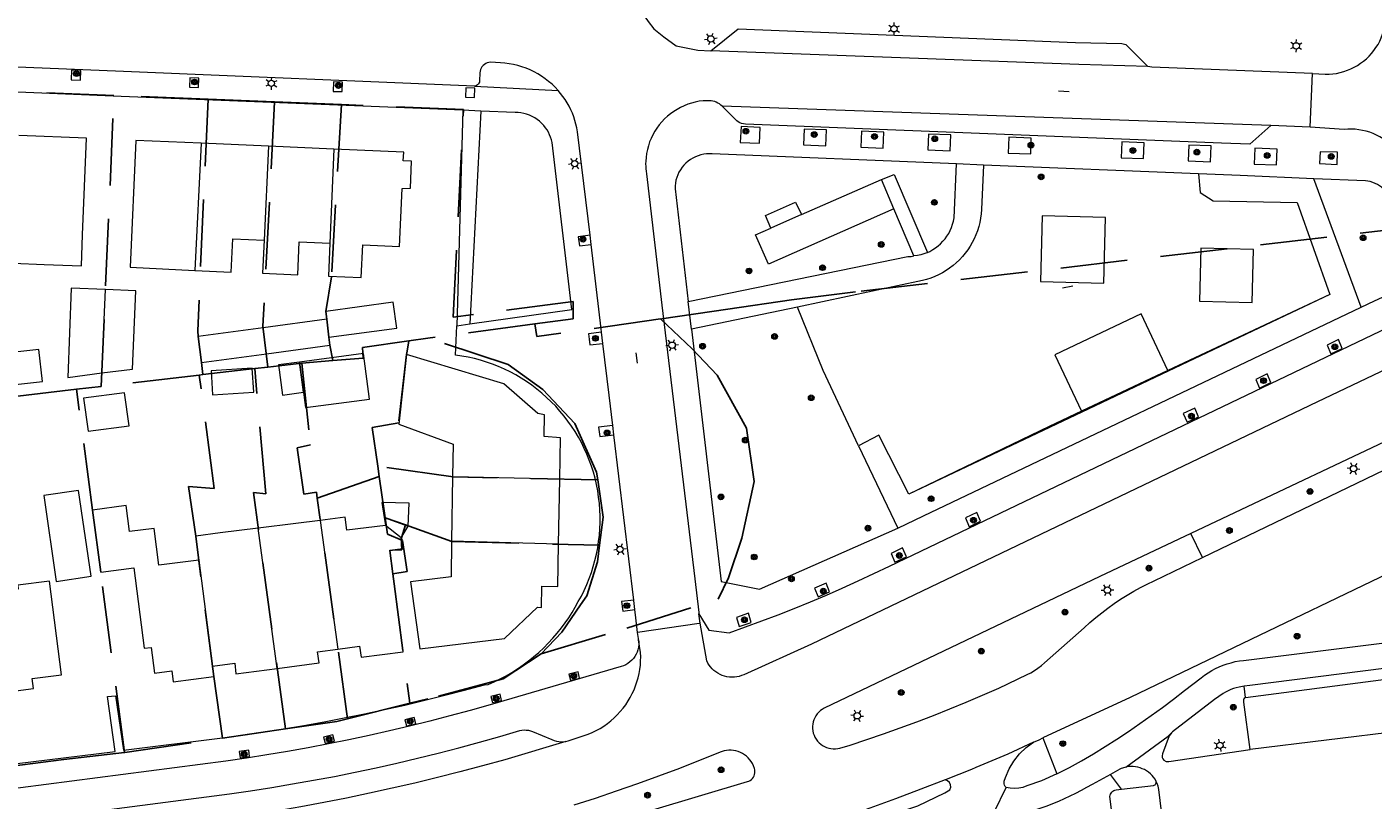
# Model space of a CAD drawing. Header units: metres. Extents: x 89872 to 94585, y 463299 to 469000.
# Tile 212 of 230: x 91594 to 91722, y 466108 to 466182. Entities that reach past the tile are written whole.
import ezdxf
from ezdxf.enums import TextEntityAlignment as Align

# ---------------------------------------------------------------- set-up
doc = ezdxf.new("R2010")
doc.units = ezdxf.units.M
doc.linetypes.add('HIDDEN', pattern=[9.525, 6.35, -3.175])
doc.layers.get('0').update_dxf_attribs({"linetype": 'CONTINUOUS'})
for name, color, linetype, lineweight in [('B-WE-GR-BEPLANTING_CULTUUR-G', 251, 'CONTINUOUS', 13), ('B-WE-GR-BOOM-S', 251, 'CONTINUOUS', 13), ('B-WE-IE-TERREINAFSCHEIDING-G', 251, 'CONTINUOUS', 13), ('B-WE-KL-ET_LS_OV_LICHTMAST-S', 251, 'CONTINUOUS', 13), ('B-WE-OG-TOPOGRAFIE_BEBOUWING-GV', 251, 'CONTINUOUS', 13), ('B-WE-OG-TOPOGRAFIE_BEBOUWING_LUIFEL-GV', 251, 'CONTINUOUS', 13), ('B-WE-OG-TOPOGRAFIE_HUISNUMMER-T25', 251, 'CONTINUOUS', 13), ('B-WE-OG-TOPOGRAFIE_STRAATNAAM-T18', 251, 'CONTINUOUS', 13), ('B-WE-VH-VERHARDING-GV', 251, 'CONTINUOUS', 13), ('Percelen', 10, 'HIDDEN', 25), ('Z_LANDSCHAPPELIJK GEBIEDSNAAM_', 251, 'CONTINUOUS', 13)]:
    doc.layers.add(name, color=color, linetype=linetype, lineweight=lineweight)
doc.styles.get("Standard").update_dxf_attribs({"font": 'isocp.shx'})

# ---------------------------------------------------------------- blocks, each defined once
blk = doc.blocks.new('Q_BOOM')
for radius in [0.27, 0.18, 0.09]:
    blk.add_circle((0, 0), radius)
blk = doc.blocks.new('Q_LICHTMAST')
for points in [[(-0.26, 0.15), (-0.52, 0.3)], [(0, 0.3), (0, 0.6)], [(0.26, 0.15), (0.52, 0.3)], [(-0.26, -0.15), (-0.52, -0.3)], [(0, -0.3), (0, -0.6)], [(0.26, -0.15), (0.52, -0.3)]]:
    blk.add_lwpolyline(points)
blk.add_circle((0, 0), 0.3)

msp = doc.modelspace()

# ---------------------------------------------------------------- linework, layer by layer
at = {"layer": 'B-WE-GR-BEPLANTING_CULTUUR-G'}
for p, q in [((91637.49, 466173.64), (91636.46, 466153.47)), ((91720.92, 466155.05), (91716.43, 466167.23)), ((91717.95, 466156.27), (91702.6, 466149.06)), ((91702.6, 466149.06), (91694.41, 466145.21)), ((91673.29, 466141.93), (91677, 466134.12)), ((91705.89, 466131.36), (91704.76, 466133.62))]:
    msp.add_line(p, q, dxfattribs=at)
for points in [[(91716.43, 466167.23), (91709.44, 466167.53), (91705.5, 466167.69)], [(91705.5, 466167.69), (91705.66, 466165.92), (91706.88, 466165.14), (91714.85, 466164.97), (91717.95, 466156.27)], [(91677, 466134.12), (91679.44, 466135.31), (91720.92, 466155.05)], [(91694.41, 466145.21), (91691.34, 466143.77), (91678.04, 466137.35)], [(91678.04, 466137.35), (91675.2, 466142.94), (91673.29, 466141.93)], [(91639.48, 466096.28), (91639.73, 466096.17), (91641.12, 466096.49), (91644.76, 466097.43), (91665.22, 466103.24), (91678.92, 466107.84), (91681.46, 466109.05), (91681.94, 466109.36), (91682.02, 466109.59), (91682, 466109.83), (91681.89, 466110.05), (91681.71, 466110.21), (91681.48, 466110.29)], [(91681.48, 466110.29), (91679.2, 466109.41), (91676.79, 466108.5), (91674.37, 466107.62), (91671.95, 466106.76), (91669.51, 466105.91), (91667.07, 466105.09), (91664.63, 466104.29), (91662.17, 466103.51), (91659.71, 466102.76), (91657.25, 466102.02), (91654.78, 466101.31), (91652.3, 466100.61), (91649.81, 466099.94), (91647.32, 466099.29), (91642.05, 466097.97), (91640.07, 466097.49)]]:
    msp.add_lwpolyline(points, dxfattribs=at)
at = {"layer": 'B-WE-IE-TERREINAFSCHEIDING-G'}
for p, q in [((91635.8, 466173.71), (91635.23, 466153.3)), ((91667.88, 466163.83), (91675.46, 466167.14)), ((91667.88, 466163.83), (91664.97, 466162.55)), ((91702.63, 466149), (91694.45, 466145.12)), ((91709.96, 466118.08), (91709.84, 466119.15)), ((91698.2, 466109.41), (91697.16, 466110.81))]:
    msp.add_line(p, q, dxfattribs=at)
for points in [[(91676.64, 466164.37), (91664.74, 466159.13), (91663.51, 466161.91), (91664.97, 466162.55)], [(91664.97, 466162.55), (91664.47, 466163.75), (91667.31, 466165.02), (91667.88, 466163.83)]]:
    msp.add_lwpolyline(points, dxfattribs=at)
at = {"layer": 'B-WE-OG-TOPOGRAFIE_BEBOUWING-GV'}
for p, q in [((91611, 466170.58), (91610.4, 466158.54)), ((91617.38, 466170.3), (91611, 466170.58)), ((91617.38, 466170.3), (91616.96, 466161.41)), ((91623.58, 466170.03), (91617.38, 466170.3)), ((91623.58, 466170.03), (91623.2, 466161.13)), ((91601.58, 466148.83), (91601.92, 466156.73)), ((91622.91, 466153.92), (91616.87, 466153.11)), ((91617.17, 466150.64), (91616.87, 466153.11)), ((91623.1, 466152.21), (91622.91, 466153.92)), ((91634.82, 466139.01), (91634.72, 466132.89)), ((91644.87, 466132.61), (91644.98, 466138.78)), ((91622.28, 466134.86), (91623.95, 466122.68)), ((91628.33, 466135.15), (91630.61, 466134.31)), ((91628.33, 466135.15), (91628.45, 466134.37)), ((91618.21, 466120.84), (91616.4, 466134.12)), ((91629.96, 466133.21), (91628.45, 466134.37)), ((91629.96, 466133.21), (91630.61, 466134.31)), ((91644.87, 466132.61), (91634.72, 466132.89)), ((91610.77, 466131.11), (91612.06, 466121.05))]:
    msp.add_line(p, q, dxfattribs=at)
for points in [[(91593.3, 466162.2), (91593.18, 466159.24), (91596.12, 466159.11), (91599.64, 466158.97), (91599.76, 466161.9), (91600.14, 466171.06), (91593.71, 466171.32)], [(91611, 466170.58), (91604.81, 466170.85), (91604.26, 466158.85), (91610.4, 466158.54)], [(91623.2, 466161.13), (91623.05, 466158), (91626.17, 466157.86), (91626.31, 466160.98), (91629.79, 466160.82), (91630.03, 466166.31), (91630.82, 466166.33), (91630.91, 466168.88), (91630.15, 466168.93), (91630.19, 466169.74), (91623.58, 466170.03)], [(91610.4, 466158.54), (91613.85, 466158.39), (91613.99, 466161.54), (91616.96, 466161.41)], [(91616.96, 466161.41), (91616.82, 466158.28), (91620.14, 466158.13), (91620.27, 466161.26), (91623.2, 466161.13)], [(91601.92, 466156.73), (91598.68, 466156.86), (91598.35, 466148.41), (91601.58, 466148.83)], [(91601.58, 466148.83), (91604.49, 466149.2), (91604.79, 466156.61), (91601.92, 466156.73)], [(91623.1, 466152.21), (91629.53, 466153.08), (91629.2, 466155.52), (91622.81, 466154.66), (91622.91, 466153.92)], [(91616.87, 466153.11), (91610.71, 466152.28), (91611.04, 466149.81), (91617.17, 466150.64)], [(91617.17, 466150.64), (91623.2, 466151.45), (91623.1, 466152.21)], [(91626.93, 466146.35), (91626.37, 466150.66), (91620.3, 466149.85)], [(91644.98, 466138.78), (91645.05, 466142.69), (91643.5, 466142.81), (91643.53, 466144.87), (91642.89, 466145), (91639.66, 466147.8), (91630.46, 466150.59), (91629.71, 466143.99), (91634.87, 466142.08), (91634.82, 466139.01)], [(91615.98, 466147.02), (91615.84, 466149.27), (91611.94, 466149.03), (91612.08, 466146.77), (91615.98, 466147.02)], [(91620.3, 466149.85), (91620.87, 466145.55), (91626.93, 466146.35)], [(91644.98, 466138.78), (91634.87, 466139), (91634.82, 466139.01)], [(91597.26, 466129.08), (91600.57, 466129.57), (91599.38, 466137.71), (91596.07, 466137.23), (91597.26, 466129.08)], [(91610.77, 466131.11), (91606.99, 466130.62), (91606.53, 466134.11), (91604.21, 466133.8), (91603.89, 466136.27), (91600.71, 466135.85), (91601.48, 466129.96), (91604.61, 466130.37), (91605.6, 466122.75), (91606.26, 466122.84), (91606.57, 466120.41), (91608.21, 466120.62), (91608.35, 466119.58), (91612.18, 466120.08), (91612.06, 466121.05)], [(91630.61, 466134.31), (91630.7, 466136.49), (91628.11, 466136.57), (91628.33, 466135.15)], [(91622.28, 466134.86), (91619.96, 466134.56), (91616.4, 466134.12)], [(91628.45, 466134.37), (91624.79, 466133.95), (91624.63, 466135.17), (91622.28, 466134.86)], [(91616.4, 466134.12), (91612.78, 466133.68), (91610.48, 466133.38), (91610.77, 466131.11)], [(91623.95, 466122.68), (91626.01, 466122.95), (91626.15, 466121.9), (91630.12, 466122.42), (91628.86, 466132.04), (91630.01, 466132.08), (91629.96, 466133.21), (91629.96, 466133.21)], [(91634.72, 466132.89), (91634.67, 466129.52), (91630.84, 466129.04), (91631.71, 466122.71), (91639.73, 466123.68), (91642.86, 466126.65), (91643.24, 466126.63), (91643.27, 466128.64), (91644.8, 466128.61), (91644.87, 466132.61)], [(91591.26, 466118.43), (91595.12, 466118.93), (91594.99, 466119.88), (91597.75, 466120.23), (91596.61, 466129.1), (91593.62, 466128.72), (91593.66, 466128.36), (91590.08, 466127.9)], [(91618.21, 466120.84), (91622.17, 466121.36), (91622.03, 466122.43), (91623.95, 466122.68)], [(91612.06, 466121.05), (91614.17, 466121.33), (91614.29, 466120.33), (91618.21, 466120.84)]]:
    msp.add_lwpolyline(points, dxfattribs=at)
at = {"layer": 'B-WE-OG-TOPOGRAFIE_BEBOUWING_LUIFEL-GV'}
for points in [[(91595.62, 466151.06), (91592.78, 466150.74), (91593.12, 466147.7), (91595.96, 466148.02), (91595.62, 466151.06)], [(91620.3, 466149.85), (91618.32, 466149.59), (91618.7, 466146.74), (91620.68, 466147), (91620.3, 466149.85)], [(91603.72, 466146.94), (91599.85, 466146.45), (91600.29, 466143.33), (91604.16, 466143.83), (91603.72, 466146.94)]]:
    msp.add_lwpolyline(points, dxfattribs=at)
at = {"layer": 'B-WE-OG-TOPOGRAFIE_STRAATNAAM-T18'}
msp.add_line((91652.18, 466150.75), (91652.3, 466149.76), dxfattribs=at)
at = {"layer": 'B-WE-VH-VERHARDING-GV'}
for p, q in [((91599.58, 466177.47), (91598.71, 466177.5)), ((91716.07, 466172.12), (91716.31, 466177.18)), ((91610.78, 466176.76), (91609.91, 466176.79)), ((91624.4, 466176.38), (91623.54, 466176.4)), ((91636.94, 466175.82), (91636.08, 466175.85)), ((91636.88, 466176), (91644.82, 466175.59)), ((91637.49, 466173.64), (91635.8, 466173.71)), ((91712.34, 466172.26), (91660.36, 466174.09)), ((91662.16, 466172.19), (91662.07, 466170.67)), ((91670.26, 466171.85), (91668.14, 466171.93)), ((91716.07, 466172.12), (91712.34, 466172.26)), ((91647.84, 466161.87), (91646.67, 466171.68)), ((91675.69, 466171.63), (91673.57, 466171.72)), ((91682.03, 466171.37), (91679.91, 466171.45)), ((91689.65, 466171.08), (91687.53, 466171.16)), ((91700.36, 466170.64), (91698.24, 466170.72)), ((91706.63, 466168.83), (91706.69, 466170.33)), ((91712.9, 466168.54), (91712.96, 466170.04)), ((91685.13, 466168.52), (91682.56, 466168.64)), ((91705.5, 466167.69), (91685.13, 466168.52)), ((91676.64, 466164.37), (91675.46, 466167.14)), ((91678.54, 466159.94), (91676.64, 466164.37)), ((91647.95, 466161), (91647.84, 466161.87)), ((91657.45, 466152.99), (91657.13, 466155.6)), ((91717.95, 466156.27), (91702.63, 466149)), ((91667.51, 466155.05), (91657.45, 466152.99)), ((91635.23, 466153.3), (91636.46, 466153.47)), ((91657.45, 466152.99), (91660.27, 466129.07)), ((91649.07, 466151.63), (91648.94, 466152.68)), ((91702.63, 466149), (91702.6, 466149.06)), ((91694.45, 466145.12), (91678.04, 466137.35)), ((91694.41, 466145.21), (91694.45, 466145.12)), ((91650.1, 466142.97), (91650, 466143.86)), ((91651.98, 466127.31), (91650.1, 466142.97)), ((91652.18, 466125.64), (91652.09, 466126.42)), ((91658.29, 466125.12), (91658.16, 466126.03)), ((91652.35, 466124.25), (91652.18, 466125.64)), ((91645.84, 466120.31), (91645.98, 466119.72)), ((91602.88, 466118.24), (91603.62, 466113.09)), ((91638.45, 466118.19), (91638.59, 466117.61)), ((91630.3, 466115.99), (91630.44, 466115.41)), ((91736.79, 466116.38), (91710.4, 466113.15)), ((91622.6, 466114.34), (91622.74, 466113.75)), ((91690.76, 466114.26), (91692.09, 466110.87)), ((91614.61, 466112.98), (91614.69, 466112.38)), ((91686.16, 466107.28), (91687.27, 466109.57))]:
    msp.add_line(p, q, dxfattribs=at)
for points in [[(91719.62, 466177.5), (91719.95, 466177.63), (91720.26, 466177.79), (91720.57, 466177.96), (91720.86, 466178.16), (91721.14, 466178.37), (91721.41, 466178.59), (91721.66, 466178.84), (91721.9, 466179.1), (91722.12, 466179.37), (91722.32, 466179.66), (91722.51, 466179.95), (91722.68, 466180.26), (91722.82, 466180.58), (91722.95, 466180.91), (91723.06, 466181.24), (91723.14, 466181.58), (91723.21, 466181.93), (91723.25, 466182.28), (91723.27, 466182.63), (91723.51, 466185.87), (91723.54, 466186.63)], [(91652.89, 466182.96), (91653.06, 466182.54), (91653.35, 466182.13), (91653.89, 466181.42), (91654.85, 466180.67), (91656.02, 466179.82), (91658.07, 466179.4), (91659.3, 466179.35)], [(91659.3, 466179.35), (91661.88, 466181.44), (91693.84, 466180.12)], [(91635.8, 466173.71), (91603.42, 466175.03), (91565.73, 466176.58), (91530.49, 466178.07), (91511.06, 466178.93), (91511.07, 466179.21), (91500, 466179.61), (91480.26, 466180.34), (91479.96, 466180.25), (91479.66, 466180.14), (91479.36, 466180.01), (91479.08, 466179.86), (91478.81, 466179.69), (91478.55, 466179.51), (91478.3, 466179.31), (91478.07, 466179.09), (91477.86, 466178.85)], [(91693.84, 466180.12), (91698.23, 466180.04), (91698.61, 466179.94), (91700.7, 466177.86)], [(91636.88, 466176), (91603.64, 466177.37), (91569.66, 466178.77)], [(91644.82, 466175.59), (91644.53, 466175.89), (91644.24, 466176.18), (91643.92, 466176.45), (91643.6, 466176.7), (91643.25, 466176.94), (91642.9, 466177.16), (91642.54, 466177.36), (91642.17, 466177.54), (91641.78, 466177.7), (91641.39, 466177.84), (91640.99, 466177.95), (91640.59, 466178.05), (91640.18, 466178.12), (91639.77, 466178.17), (91639.36, 466178.21), (91638.41, 466178.26), (91638.25, 466178.24), (91638.1, 466178.2), (91637.96, 466178.14), (91637.83, 466178.06), (91637.71, 466177.96), (91637.6, 466177.84), (91637.52, 466177.7), (91637.46, 466177.56), (91637.42, 466177.41), (91637.41, 466177.26), (91637.38, 466176.49), (91637.36, 466176.38), (91637.32, 466176.27), (91637.26, 466176.18), (91637.18, 466176.11), (91637.09, 466176.05), (91636.99, 466176.01), (91636.88, 466176)], [(91700.7, 466177.86), (91694.16, 466178.05), (91678.97, 466178.61), (91659.3, 466179.35)], [(91598.71, 466177.5), (91598.68, 466176.6), (91599.55, 466176.57), (91599.58, 466177.47)], [(91716.31, 466177.18), (91701.09, 466177.8), (91700.7, 466177.86)], [(91716.31, 466177.18), (91717.51, 466177.13), (91717.87, 466177.13), (91718.23, 466177.16), (91718.58, 466177.21), (91718.94, 466177.29), (91719.28, 466177.38), (91719.62, 466177.5)], [(91609.91, 466176.79), (91609.88, 466175.89), (91610.75, 466175.86), (91610.78, 466176.76)], [(91623.54, 466176.4), (91623.51, 466175.5), (91624.37, 466175.48), (91624.4, 466176.38)], [(91636.08, 466175.85), (91636.05, 466174.95), (91636.91, 466174.92), (91636.94, 466175.82)], [(91646.67, 466171.68), (91646.6, 466172.04), (91646.51, 466172.39), (91646.41, 466172.74), (91646.3, 466173.09), (91646.17, 466173.43), (91646.02, 466173.76), (91645.85, 466174.09), (91645.68, 466174.41), (91645.48, 466174.72), (91645.27, 466175.02), (91645.05, 466175.31), (91644.82, 466175.59)], [(91659.32, 466174.59), (91658.56, 466174.61), (91658.18, 466174.56), (91657.82, 466174.49), (91657.46, 466174.39), (91657.1, 466174.28), (91656.75, 466174.14), (91656.41, 466173.98), (91656.09, 466173.8), (91655.77, 466173.6), (91655.46, 466173.38), (91655.18, 466173.15), (91654.9, 466172.89), (91654.64, 466172.62), (91654.4, 466172.33), (91654.18, 466172.03), (91653.98, 466171.72), (91653.8, 466171.39), (91653.63, 466171.05), (91653.49, 466170.71), (91653.37, 466170.35), (91653.28, 466169.99), (91653.2, 466169.63), (91653.15, 466169.25), (91653.12, 466168.88)], [(91660.36, 466174.09), (91660.24, 466174.21), (91660.11, 466174.31), (91659.96, 466174.4), (91659.81, 466174.47), (91659.66, 466174.53), (91659.49, 466174.57), (91659.32, 466174.59)], [(91643.62, 466172.06), (91643.45, 466172.28), (91643.25, 466172.49), (91643.05, 466172.67), (91642.83, 466172.84), (91642.6, 466173), (91642.35, 466173.13), (91642.1, 466173.25), (91641.83, 466173.34), (91641.57, 466173.42), (91641.29, 466173.47), (91641.02, 466173.5), (91640.74, 466173.51), (91637.49, 466173.64)], [(91712.34, 466172.26), (91710.36, 466170.49), (91707.68, 466170.58), (91683.17, 466171.59), (91662.56, 466172.4), (91662.38, 466172.42), (91662.21, 466172.46), (91662.05, 466172.53), (91661.89, 466172.61), (91661.75, 466172.71), (91661.62, 466172.83), (91661.5, 466172.96), (91660.36, 466174.09)], [(91636.46, 466153.47), (91646.12, 466154.84), (91644.25, 466170.65), (91644.19, 466170.9), (91644.11, 466171.15), (91644.01, 466171.39), (91643.9, 466171.63), (91643.77, 466171.85), (91643.62, 466172.06)], [(91662.07, 466170.67), (91663.89, 466170.6), (91663.96, 466172.09), (91662.16, 466172.19)], [(91668.14, 466171.93), (91668.08, 466170.43), (91670.2, 466170.35), (91670.26, 466171.85)], [(91723.81, 466170.35), (91723.55, 466170.59), (91723.28, 466170.81), (91722.99, 466171.01), (91722.69, 466171.19), (91722.38, 466171.36), (91722.06, 466171.5), (91721.73, 466171.63), (91721.39, 466171.73), (91721.05, 466171.81), (91720.7, 466171.87), (91720.35, 466171.91), (91720, 466171.93), (91719.65, 466171.92), (91719.3, 466171.89), (91716.07, 466172.12)], [(91673.57, 466171.72), (91673.51, 466170.22), (91675.63, 466170.13), (91675.69, 466171.63)], [(91679.91, 466171.45), (91679.85, 466169.95), (91681.97, 466169.87), (91682.03, 466171.37)], [(91687.53, 466171.16), (91687.47, 466169.66), (91689.6, 466169.58), (91689.65, 466171.08)], [(91698.24, 466170.72), (91698.18, 466169.22), (91700.3, 466169.14), (91700.36, 466170.64)], [(91682.56, 466168.64), (91659.43, 466169.57), (91659.16, 466169.58), (91658.88, 466169.57), (91658.62, 466169.54), (91658.35, 466169.48), (91658.09, 466169.41), (91657.83, 466169.31), (91657.59, 466169.19), (91657.36, 466169.05), (91657.14, 466168.89), (91656.93, 466168.71)], [(91706.69, 466170.33), (91704.57, 466170.41), (91704.51, 466168.91), (91706.63, 466168.83)], [(91712.96, 466170.04), (91710.83, 466170.12), (91710.77, 466168.62), (91712.9, 466168.54)], [(91718.63, 466168.56), (91718.66, 466169.73), (91717.03, 466169.79), (91716.98, 466168.66), (91718.63, 466168.56)], [(91653.12, 466168.88), (91653.11, 466168.64), (91653.12, 466168.4), (91653.13, 466168.16), (91653.15, 466167.93), (91653.19, 466167.69), (91654.64, 466155.24), (91657.78, 466129.32)], [(91656.93, 466168.71), (91656.74, 466168.51), (91656.56, 466168.31), (91656.41, 466168.08), (91656.27, 466167.85), (91656.15, 466167.6), (91656.06, 466167.35), (91655.98, 466167.08), (91655.93, 466166.82), (91655.9, 466166.55), (91655.9, 466166.27), (91657.13, 466155.6)], [(91685.13, 466168.52), (91684.94, 466164.3), (91684.9, 466163.89), (91684.85, 466163.49), (91684.77, 466163.09), (91684.67, 466162.69), (91684.55, 466162.3), (91684.41, 466161.92), (91684.25, 466161.55), (91684.06, 466161.19), (91683.85, 466160.83), (91683.63, 466160.49), (91683.39, 466160.17), (91683.13, 466159.85), (91682.85, 466159.56), (91682.55, 466159.27), (91682.25, 466159.01), (91681.92, 466158.76), (91681.59, 466158.53), (91681.23, 466158.32), (91680.87, 466158.13), (91680.5, 466157.97), (91680.13, 466157.82), (91679.74, 466157.69), (91679.34, 466157.59), (91667.51, 466155.05)], [(91679.83, 466160.25), (91680.05, 466160.35), (91680.32, 466160.51), (91680.58, 466160.68), (91680.83, 466160.87), (91681.06, 466161.07), (91681.28, 466161.3), (91681.48, 466161.53), (91681.66, 466161.79), (91681.83, 466162.05), (91681.97, 466162.33), (91682.1, 466162.61), (91682.2, 466162.91), (91682.29, 466163.21), (91682.35, 466163.51), (91682.56, 466168.64)], [(91675.46, 466167.14), (91676.65, 466167.64), (91679.83, 466160.25)], [(91724.93, 466157.68), (91725.03, 466158.24), (91724.98, 466159.29), (91724.77, 466160.37), (91723.82, 466163.82), (91723.35, 466165.91), (91723.19, 466166.09), (91723.03, 466166.26), (91722.85, 466166.42), (91722.65, 466166.56), (91722.45, 466166.68), (91722.24, 466166.79), (91722.01, 466166.88), (91721.78, 466166.95), (91721.55, 466166.99), (91721.31, 466167.02), (91716.43, 466167.23)], [(91690.7, 466163.72), (91690.54, 466157.49), (91696.54, 466157.33), (91696.7, 466163.56), (91690.7, 466163.72)], [(91647.84, 466161.87), (91646.72, 466161.73), (91646.83, 466160.86), (91647.95, 466161)], [(91648.94, 466152.68), (91648.9, 466153.01), (91647.95, 466161)], [(91710.58, 466155.49), (91710.72, 466160.51), (91705.72, 466160.65), (91705.58, 466155.63), (91710.58, 466155.49)], [(91657.13, 466155.6), (91677.95, 466159.87), (91678.26, 466159.87), (91678.54, 466159.94)], [(91679.83, 466160.25), (91679.77, 466160.22), (91679.48, 466160.11), (91679.18, 466160.02), (91678.88, 466159.95), (91678.54, 466159.94)], [(91715.32, 466149.24), (91724.23, 466153.51), (91726.68, 466154.69), (91727.04, 466154.86), (91727.13, 466154.95), (91727.21, 466155.04), (91727.3, 466155.13), (91727.37, 466155.23), (91727.44, 466155.33), (91727.59, 466155.55), (91727.72, 466155.78), (91727.83, 466156.02), (91727.92, 466156.27), (91727.99, 466156.52), (91728.04, 466156.78), (91728.07, 466157.04)], [(91720.92, 466155.05), (91722.17, 466155.65), (91724.03, 466156.53), (91724.6, 466157.01), (91724.93, 466157.68)], [(91728.29, 466156.44), (91728.44, 466156.18), (91728.57, 466155.91), (91728.69, 466155.63), (91728.78, 466155.34), (91728.84, 466155.05), (91728.89, 466154.75), (91728.91, 466154.45), (91728.91, 466154.15), (91728.88, 466153.84), (91728.83, 466153.55), (91728.76, 466153.25), (91728.66, 466152.97), (91728.55, 466152.69), (91728.41, 466152.42), (91728.25, 466152.16), (91728.07, 466151.92), (91727.88, 466151.69), (91727.67, 466151.48), (91727.44, 466151.28), (91727.19, 466151.1), (91726.94, 466150.95), (91726.67, 466150.81), (91716.79, 466146.08)], [(91673.29, 466141.93), (91669.92, 466149.05), (91667.51, 466155.05)], [(91702.6, 466149.06), (91700.06, 466154.42), (91691.88, 466150.54), (91694.41, 466145.21)], [(91645.13, 466124.68), (91645.49, 466125.16), (91645.82, 466125.65), (91646.14, 466126.14), (91646.44, 466126.65), (91646.72, 466127.17), (91647.02, 466127.7), (91647.29, 466128.24), (91647.54, 466128.79), (91647.76, 466129.35), (91647.97, 466129.92), (91648.15, 466130.5), (91648.31, 466131.08), (91648.45, 466131.67), (91648.57, 466132.26), (91648.66, 466132.86), (91648.73, 466133.46), (91648.78, 466134.06), (91648.8, 466134.66), (91648.8, 466135.27), (91648.78, 466135.87), (91648.73, 466136.47), (91648.66, 466137.07), (91648.57, 466137.67), (91648.46, 466138.26), (91648.32, 466138.85), (91648.16, 466139.43), (91647.97, 466140.01), (91647.77, 466140.58), (91647.54, 466141.14), (91647.29, 466141.69), (91647.03, 466142.23), (91646.74, 466142.76), (91646.43, 466143.28), (91646.1, 466143.78), (91645.75, 466144.28), (91645.38, 466144.75), (91644.99, 466145.22), (91644.59, 466145.67), (91644.17, 466146.1), (91643.73, 466146.52), (91643.28, 466146.92), (91642.81, 466147.3), (91642.33, 466147.67), (91641.83, 466148.01), (91641.32, 466148.34), (91640.8, 466148.64), (91640.27, 466148.93), (91639.73, 466149.19), (91639.17, 466149.43), (91638.61, 466149.66), (91638.04, 466149.86), (91637.46, 466150.03), (91636.88, 466150.19), (91636.29, 466150.32), (91635.7, 466150.43), (91635.1, 466150.52), (91635.23, 466153.3)], [(91648.94, 466152.68), (91647.7, 466152.53), (91647.75, 466152.02), (91647.81, 466151.48), (91649.07, 466151.63)], [(91650, 466143.86), (91649.65, 466146.74), (91649.07, 466151.63)], [(91717.68, 466151.47), (91718.04, 466150.64), (91719.12, 466151.16), (91718.76, 466151.99), (91717.68, 466151.47)], [(91658.16, 466126.03), (91659.09, 466124.48), (91661.04, 466124.22), (91665.66, 466125.91), (91667.19, 466126.52), (91668.72, 466127.14), (91670.24, 466127.79), (91671.75, 466128.45), (91673.25, 466129.13), (91674.75, 466129.83), (91676.23, 466130.54), (91715.32, 466149.24)], [(91710.93, 466148.22), (91711.29, 466147.4), (91712.37, 466147.92), (91712.01, 466148.74), (91710.93, 466148.22)], [(91716.79, 466146.08), (91668.82, 466123.15), (91662.42, 466120.25), (91662.2, 466120.16), (91661.98, 466120.09), (91661.75, 466120.05), (91661.52, 466120.02), (91661.28, 466120.01), (91661.05, 466120.02), (91660.82, 466120.06), (91660.59, 466120.11), (91660.37, 466120.18), (91660.16, 466120.28), (91659.95, 466120.39), (91659.76, 466120.52), (91659.58, 466120.66), (91659.42, 466120.81), (91659.27, 466120.98), (91659.13, 466121.16), (91659.01, 466121.35), (91658.91, 466121.56), (91658.29, 466125.12)], [(91704.06, 466144.99), (91704.42, 466144.17), (91705.51, 466144.69), (91705.15, 466145.51), (91704.06, 466144.99)], [(91650, 466143.86), (91648.66, 466143.71), (91648.77, 466142.81), (91650.1, 466142.97)], [(91727.86, 466144.55), (91704.76, 466133.62)], [(91705.89, 466131.36), (91724.82, 466140.48)], [(91683.41, 466135.1), (91683.77, 466134.27), (91684.85, 466134.79), (91684.49, 466135.62), (91683.41, 466135.1)], [(91734.12, 466134.96), (91699.01, 466118.1), (91690.76, 466114.26)], [(91660.27, 466129.07), (91663.89, 466128.34), (91677, 466134.12)], [(91704.76, 466133.62), (91696.16, 466129.55), (91670.03, 466117.08), (91669.85, 466116.97), (91669.67, 466116.85), (91669.52, 466116.7), (91669.37, 466116.54), (91669.25, 466116.37), (91669.14, 466116.18), (91669.06, 466115.99), (91668.99, 466115.78), (91668.95, 466115.57), (91668.93, 466115.36), (91668.93, 466115.15), (91668.95, 466114.93), (91669, 466114.72), (91669.07, 466114.52), (91669.15, 466114.32), (91669.26, 466114.14), (91669.39, 466113.97), (91669.54, 466113.81), (91669.7, 466113.67), (91669.87, 466113.54), (91670.06, 466113.44), (91670.26, 466113.35), (91670.46, 466113.29), (91670.67, 466113.25), (91670.88, 466113.23), (91671.1, 466113.23), (91671.31, 466113.26), (91671.52, 466113.3), (91672.48, 466113.57), (91674.07, 466114.1), (91675.66, 466114.65), (91677.24, 466115.22), (91678.81, 466115.8), (91680.38, 466116.4), (91681.93, 466117.02), (91683.49, 466117.66), (91685.03, 466118.31), (91686.57, 466118.98), (91689.27, 466120.26), (91689.62, 466120.44), (91689.96, 466120.65), (91690.29, 466120.87), (91690.61, 466121.11), (91690.91, 466121.36), (91694.66, 466124.7), (91695.2, 466125.18), (91695.76, 466125.66), (91696.33, 466126.12), (91696.91, 466126.56), (91697.51, 466126.98), (91698.11, 466127.39), (91698.73, 466127.78), (91699.36, 466128.15), (91700, 466128.5), (91700.65, 466128.84), (91701.31, 466129.15), (91705.89, 466131.36)], [(91676.38, 466131.74), (91676.74, 466130.91), (91677.82, 466131.43), (91677.46, 466132.26), (91676.38, 466131.74)], [(91657.78, 466129.32), (91658.16, 466126.15), (91658.16, 466126.03)], [(91669.12, 466128.45), (91669.45, 466127.61), (91670.55, 466128.1), (91670.21, 466128.93), (91669.12, 466128.45)], [(91651.98, 466127.31), (91650.82, 466127.17), (91650.94, 466126.28), (91652.09, 466126.42)], [(91652.09, 466126.42), (91651.98, 466127.28), (91651.98, 466127.31)], [(91661.71, 466125.67), (91661.98, 466124.81), (91663.12, 466125.21), (91662.85, 466126.07), (91661.71, 466125.67)], [(91603.62, 466113.09), (91613.02, 466114.26), (91614.95, 466114.52), (91616.88, 466114.81), (91618.8, 466115.12), (91620.73, 466115.44), (91622.65, 466115.79), (91624.56, 466116.16), (91626.47, 466116.55), (91628.38, 466116.96), (91630.28, 466117.38), (91632.18, 466117.83), (91634.07, 466118.3), (91635.96, 466118.79), (91637.84, 466119.3), (91638.18, 466119.32), (91638.76, 466119.58), (91639.33, 466119.86), (91639.89, 466120.15), (91640.44, 466120.47), (91640.97, 466120.81), (91641.5, 466121.17), (91642.01, 466121.55), (91642.5, 466121.95), (91642.98, 466122.36), (91643.45, 466122.79), (91643.89, 466123.24), (91644.32, 466123.71), (91644.74, 466124.19), (91645.13, 466124.68)], [(91658.29, 466125.12), (91658.18, 466125.11), (91652.35, 466124.25)], [(91692.09, 466110.87), (91693.28, 466111.45), (91694.42, 466112.1), (91695.55, 466112.77), (91696.66, 466113.46), (91697.77, 466114.16), (91698.86, 466114.88), (91699.95, 466115.62), (91701.02, 466116.38), (91702.08, 466117.15), (91703.12, 466117.94), (91704.16, 466118.75), (91705.76, 466119.96), (91706.08, 466120.2), (91706.41, 466120.43), (91706.75, 466120.64), (91707.1, 466120.83), (91707.46, 466121), (91707.83, 466121.15), (91708.21, 466121.28), (91708.6, 466121.39), (91708.99, 466121.49), (91709.38, 466121.56), (91709.78, 466121.6), (91737.25, 466125.05)], [(91652.45, 466123.55), (91652.47, 466123.32), (91652.46, 466123.08), (91652.43, 466122.85), (91652.38, 466122.62), (91652.3, 466122.4), (91652.21, 466122.19), (91652.09, 466121.98), (91651.95, 466121.79), (91651.79, 466121.62), (91651.62, 466121.46), (91651.43, 466121.32), (91651.23, 466121.2), (91651.02, 466121.1), (91650.79, 466121.03), (91638.37, 466117.39), (91636.48, 466116.86), (91634.57, 466116.35), (91632.67, 466115.86), (91630.75, 466115.38), (91628.83, 466114.93), (91626.91, 466114.5), (91624.98, 466114.09), (91623.05, 466113.7), (91621.12, 466113.33), (91619.18, 466112.98), (91617.23, 466112.65), (91615.29, 466112.35), (91613.34, 466112.06), (91591.42, 466109.22)], [(91645.55, 466113.92), (91645.78, 466113.99), (91647.68, 466114.62), (91648.06, 466114.79), (91648.43, 466114.97), (91648.8, 466115.17), (91649.15, 466115.39), (91649.49, 466115.63), (91649.81, 466115.89), (91650.12, 466116.16), (91650.42, 466116.45), (91650.7, 466116.76), (91650.97, 466117.08), (91651.22, 466117.41), (91651.45, 466117.76), (91651.65, 466118.1), (91651.84, 466118.46), (91652.01, 466118.82), (91652.16, 466119.2), (91652.28, 466119.58), (91652.4, 466119.96), (91652.49, 466120.35), (91652.56, 466120.75), (91652.61, 466121.15), (91652.64, 466121.55), (91652.65, 466121.95), (91652.64, 466122.35), (91652.45, 466123.55)], [(91652.45, 466123.55), (91652.43, 466123.68), (91652.35, 466124.25)], [(91736, 466122.47), (91710.35, 466119.24), (91709.84, 466119.15)], [(91709.96, 466118.08), (91735.61, 466121.43), (91735.69, 466121.43), (91735.78, 466121.43), (91735.85, 466121.41), (91735.93, 466121.37), (91736, 466121.33), (91736.03, 466121.3), (91736.09, 466121.25), (91736.11, 466121.21), (91736.13, 466121.18)], [(91645.98, 466119.72), (91646.85, 466119.93), (91646.71, 466120.52), (91645.84, 466120.31)], [(91638.59, 466117.61), (91639.46, 466117.81), (91639.32, 466118.4), (91638.45, 466118.19)], [(91709.84, 466119.15), (91709.34, 466119.07), (91709.08, 466119.01), (91708.82, 466118.94), (91708.56, 466118.84), (91708.31, 466118.73), (91708.07, 466118.61), (91707.84, 466118.46), (91707.01, 466117.9), (91703.04, 466114.84), (91702.93, 466114.73)], [(91602.84, 466112.99), (91602.12, 466118.17), (91602.88, 466118.24)], [(91710.4, 466113.15), (91709.79, 466117.65), (91709.79, 466117.92), (91709.82, 466117.98), (91709.9, 466118.05), (91709.96, 466118.08)], [(91630.44, 466115.41), (91631.32, 466115.61), (91631.18, 466116.2), (91630.3, 466115.99)], [(91591.57, 466106.08), (91613.69, 466108.97), (91615.68, 466109.26), (91617.68, 466109.57), (91619.66, 466109.9), (91621.65, 466110.25), (91623.63, 466110.62), (91625.6, 466111.02), (91627.57, 466111.43), (91629.54, 466111.88), (91631.5, 466112.34), (91633.46, 466112.82), (91635.41, 466113.32), (91637.36, 466113.85), (91639.3, 466114.39), (91641.19, 466114.96), (91641.39, 466115), (91641.59, 466115.02), (91641.8, 466115.01), (91642, 466114.99), (91642.2, 466114.94), (91642.39, 466114.87), (91644.23, 466114.1), (91644.44, 466114.02), (91644.66, 466113.96), (91644.88, 466113.92), (91645.1, 466113.9), (91645.33, 466113.9), (91645.55, 466113.92)], [(91622.74, 466113.75), (91623.62, 466113.96), (91623.47, 466114.55), (91622.6, 466114.34)], [(91698.63, 466111.5), (91702.63, 466114.44), (91702.93, 466114.73)], [(91702.93, 466114.73), (91702.77, 466114.53), (91702.72, 466114.45), (91702.08, 466112.75), (91702.07, 466112.56), (91702.07, 466112.42), (91702.12, 466112.27), (91702.22, 466112.16), (91702.43, 466112.03), (91702.7, 466112.02), (91710.4, 466113.15)], [(91645.55, 466113.92), (91639.77, 466112.19), (91637.65, 466111.61), (91635.51, 466111.04), (91633.38, 466110.5), (91631.23, 466109.99), (91629.09, 466109.49), (91626.93, 466109.02), (91624.77, 466108.57), (91622.61, 466108.15), (91620.44, 466107.75), (91618.27, 466107.37), (91616.09, 466107.02), (91613.91, 466106.68), (91591.88, 466103.84), (91567.75, 466100.79), (91534.57, 466096.47), (91533.87, 466096.39), (91533.16, 466096.33), (91532.46, 466096.29), (91531.75, 466096.27), (91531.04, 466096.26)], [(91689.88, 466113.85), (91687.43, 466112.73), (91684.41, 466111.45), (91683.99, 466111.28), (91681.6, 466110.33), (91681.48, 466110.29)], [(91687.27, 466109.57), (91687.18, 466109.67), (91687.12, 466109.79), (91687.09, 466109.92), (91687.08, 466110.05), (91687.09, 466110.18), (91687.21, 466110.52), (91687.55, 466111.32), (91688, 466112.07), (91688.54, 466112.75), (91689.17, 466113.35), (91689.88, 466113.85)], [(91689.88, 466113.85), (91690.41, 466114.09), (91690.76, 466114.26)], [(91484.46, 466106.07), (91494.54, 466100.19), (91500, 466100.55), (91504.96, 466100.87), (91505.01, 466100.38), (91534.9, 466104.3), (91567.6, 466108.52), (91591.73, 466111.61), (91602.84, 466112.99)], [(91614.69, 466112.38), (91615.58, 466112.49), (91615.5, 466113.09), (91614.61, 466112.98)], [(91649.14, 466106.05), (91662.76, 466110.12), (91662.9, 466110.17), (91663.02, 466110.24), (91663.14, 466110.33), (91663.24, 466110.43), (91663.32, 466110.55), (91663.39, 466110.68), (91663.43, 466110.81), (91663.46, 466110.95), (91663.47, 466111.09), (91663.46, 466111.24), (91663.42, 466111.38), (91663.33, 466111.63), (91663.23, 466111.83), (91663.11, 466112.02), (91662.98, 466112.2), (91662.83, 466112.37), (91662.66, 466112.53), (91662.48, 466112.66), (91662.29, 466112.78), (91662.09, 466112.89), (91661.88, 466112.97), (91661.66, 466113.03), (91661.44, 466113.07), (91661.21, 466113.1), (91660.99, 466113.1), (91660.76, 466113.08), (91660.54, 466113.03), (91660.26, 466112.93), (91658.29, 466112.14), (91656.31, 466111.38), (91654.32, 466110.64), (91652.33, 466109.92), (91650.33, 466109.22), (91648.32, 466108.54), (91646.3, 466107.89)], [(91697.16, 466110.81), (91695.42, 466109.85), (91694.9, 466109.56), (91694.38, 466109.27), (91693.85, 466109), (91693.31, 466108.73), (91692.77, 466108.48), (91692.23, 466108.25), (91691.67, 466108.02), (91691.12, 466107.81), (91690.56, 466107.61), (91689.99, 466107.43), (91689.44, 466107.3), (91688.88, 466107.21), (91688.32, 466107.15), (91687.76, 466107.12), (91687.2, 466107.12), (91686.69, 466107.26), (91686.16, 466107.28)], [(91692.09, 466110.87), (91690.61, 466110.21), (91689.22, 466109.71), (91688.85, 466109.58), (91688.46, 466109.5), (91688.06, 466109.47), (91687.66, 466109.49), (91687.27, 466109.57)], [(91698.63, 466111.5), (91698.52, 466111.47), (91698.4, 466111.44), (91698.29, 466111.4), (91698.18, 466111.36), (91698.06, 466111.31), (91697.16, 466110.81)], [(91701.49, 466110.14), (91701.38, 466110.34), (91701.25, 466110.53), (91701.1, 466110.7), (91700.94, 466110.86), (91700.76, 466111.01), (91700.58, 466111.14), (91700.38, 466111.26), (91700.17, 466111.35), (91699.96, 466111.43), (91699.75, 466111.49), (91699.53, 466111.53), (91699.3, 466111.55), (91699.08, 466111.55), (91698.85, 466111.54), (91698.63, 466111.5)], [(91698.07, 466104.45), (91697.96, 466104.47), (91697.85, 466104.52), (91697.76, 466104.59), (91697.68, 466104.67), (91697.62, 466104.77), (91697.58, 466104.88), (91697.57, 466104.99), (91697.1, 466108.72), (91697.12, 466108.83), (91697.16, 466108.94), (91697.21, 466109.04), (91697.28, 466109.14), (91697.37, 466109.21), (91697.47, 466109.28), (91697.58, 466109.32), (91697.69, 466109.35), (91698.2, 466109.41)], [(91698.2, 466109.41), (91701.24, 466109.76), (91701.31, 466109.78), (91701.38, 466109.82), (91701.43, 466109.87), (91701.47, 466109.93), (91701.49, 466110), (91701.5, 466110.07), (91701.49, 466110.14)], [(91702.29, 466104.97), (91701.74, 466109.39), (91701.71, 466109.55), (91701.67, 466109.7), (91701.62, 466109.85), (91701.56, 466110), (91701.49, 466110.14)]]:
    msp.add_lwpolyline(points, dxfattribs=at)
at = {"layer": 'Percelen'}
for p, q in [((91602.73, 466175.12), (91593.89, 466175.48)), ((91601.52, 466147.56), (91602.73, 466175.12)), ((91611.65, 466174.77), (91602.73, 466175.12)), ((91617.95, 466174.51), (91611.65, 466174.77)), ((91624.28, 466174.26), (91617.95, 466174.51)), ((91642.61, 466153.47), (91632.47, 466152.14)), ((91632.47, 466152.14), (91630.66, 466151.88)), ((91616.07, 466149.24), (91611.16, 466148.67)), ((91616.07, 466149.24), (91617.32, 466149.38)), ((91620.54, 466149.76), (91623.48, 466150)), ((91610.82, 466148.63), (91601.52, 466147.56)), ((91611.16, 466148.67), (91610.82, 466148.63)), ((91599.18, 466147.29), (91593.09, 466146.58)), ((91601.52, 466147.56), (91599.18, 466147.29)), ((91627.72, 466139.99), (91627.86, 466139.02)), ((91621.99, 466136.96), (91627.86, 466139.02)), ((91624.86, 466116.08), (91621.99, 466136.96)), ((91628.43, 466135.11), (91630.35, 466134.43)), ((91630.76, 466117.54), (91624.86, 466116.08)), ((91613, 466114.24), (91618.99, 466115.11))]:
    msp.add_line(p, q, dxfattribs=at)
for points in [[(91611.65, 466174.77), (91610.67, 466152.83), (91610.71, 466152.28), (91611.04, 466149.81), (91611.16, 466148.67)], [(91617.95, 466174.51), (91616.85, 466153.26), (91617.32, 466149.38)], [(91624.28, 466174.26), (91623.35, 466157.94), (91622.81, 466154.66), (91622.91, 466153.92), (91623.1, 466152.21), (91623.2, 466151.45), (91623.48, 466150)], [(91642.61, 466153.47), (91646.24, 466153.95), (91646.24, 466155.6), (91634.86, 466154.12), (91635.86, 466173.79), (91624.28, 466174.26)], [(91746.06, 466164.99), (91672.99, 466156.51), (91666.92, 466155.77), (91660.9, 466154.86), (91654.52, 466153.95)], [(91654.52, 466153.95), (91642.81, 466152.27), (91642.61, 466153.47)], [(91643.22, 466122.24), (91651.34, 466124.67), (91659.98, 466127.41), (91660.97, 466129.42), (91662.24, 466133.18), (91663.4, 466138.54), (91662.68, 466143.6), (91659.89, 466148.63), (91657.52, 466151.1), (91654.52, 466153.95)], [(91623.48, 466150), (91626.35, 466150.24), (91626.27, 466151.25), (91630.66, 466151.88)], [(91630.66, 466151.88), (91630.52, 466150.9), (91630.46, 466150.59), (91629.71, 466144.11), (91627.19, 466143.66), (91627.72, 466139.99)], [(91648.57, 466138.7), (91648.46, 466139.43), (91646.4, 466144.03), (91643.37, 466147.26), (91640.1, 466149.63), (91632.47, 466152.14)], [(91618.99, 466115.11), (91615.94, 466137.51), (91617.12, 466137.39), (91616.07, 466149.24)], [(91617.32, 466149.38), (91620.53, 466149.76), (91620.54, 466149.76)], [(91620.54, 466149.76), (91621.35, 466142.03), (91620.1, 466141.75), (91620.72, 466137.35), (91621.91, 466137.53), (91621.99, 466136.96)], [(91613, 466114.24), (91612.18, 466120.08), (91610.48, 466133.38), (91609.79, 466138.07), (91612.22, 466137.89), (91610.82, 466148.63)], [(91603.72, 466112.88), (91601.48, 466129.96), (91600.71, 466135.85), (91599.18, 466147.29)], [(91648.57, 466138.7), (91634.87, 466139), (91627.72, 466139.99)], [(91627.86, 466139.02), (91628.36, 466135.54), (91628.43, 466135.11)], [(91648.75, 466132.51), (91649.1, 466135.16), (91648.57, 466138.7)], [(91630, 466132.98), (91628.65, 466133.57), (91628.43, 466135.11)], [(91630.35, 466134.43), (91629.97, 466133.21), (91630, 466132.98)], [(91630.35, 466134.43), (91634.75, 466132.88), (91648.75, 466132.51)], [(91630, 466132.98), (91630.05, 466132.61), (91630.11, 466132.16), (91628.87, 466132), (91629.16, 466129.79)], [(91630, 466132.98), (91630.07, 466132.96), (91630.51, 466130.03), (91629.16, 466129.79)], [(91648.75, 466132.51), (91648.54, 466130.95), (91647.53, 466127.72), (91646.95, 466126.88), (91645.17, 466124.29), (91643.22, 466122.24)], [(91629.16, 466129.79), (91629.28, 466128.85), (91630.76, 466117.54)], [(91643.22, 466122.24), (91639.61, 466119.87), (91632.47, 466117.96), (91630.76, 466117.54)], [(91618.99, 466115.11), (91623.86, 466115.83), (91624.86, 466116.08)], [(91603.72, 466112.88), (91603.76, 466112.88), (91613, 466114.24)], [(91592.12, 466111.47), (91597.97, 466112.22), (91603.72, 466112.88)]]:
    msp.add_lwpolyline(points, dxfattribs=at)
at = {"layer": 'Z_LANDSCHAPPELIJK GEBIEDSNAAM_'}
for p, q in [((91692.23, 466175.54), (91693.23, 466175.5)), ((91692.62, 466156.88), (91693.6, 466157.08))]:
    msp.add_line(p, q, dxfattribs=at)

# ---------------------------------------------------------------- block references
at = {"layer": 'B-WE-GR-BOOM-S'}
for p, rotation in [((91599.18, 466177.18), 178.0090596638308), ((91610.37, 466176.39), 178.0090596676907), ((91624, 466176.05), 178.0113621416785), ((91662.61, 466171.73), 176.7585047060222), ((91669.09, 466171.41), 177.7331131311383), ((91674.8, 466171.22), 177.7320454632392), ((91680.51, 466171.01), 177.7320454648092), ((91689.62, 466170.41), 87.7460260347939), ((91699.28, 466169.89), 177.7320454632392), ((91705.35, 466169.75), 177.7331131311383), ((91712.01, 466169.43), 177.7320454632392), ((91718.08, 466169.34), 177.7487453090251), ((91690.59, 466167.4), 177.6642412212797), ((91680.47, 466164.99), 87.63448889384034), ((91647.18, 466161.5), 6.822600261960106), ((91721.1, 466161.64), 110.2244235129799), ((91675.44, 466161), 11.60660186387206), ((91669.88, 466158.8), 11.60660186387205), ((91662.91, 466158.49), 11.60660186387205), ((91648.35, 466152.11), 6.800897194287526), ((91658.51, 466151.36), 96.72748992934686), ((91665.33, 466152.29), 11.56807895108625), ((91718.42, 466151.31), 25.60487661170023), ((91711.67, 466148.1), 25.60487661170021), ((91668.8, 466146.48), 115.3506771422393), ((91704.83, 466144.74), 25.60487660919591), ((91649.46, 466143.15), 6.844468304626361), ((91662.55, 466142.47), 96.72748992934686), ((91716.07, 466137.61), 25.72369231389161), ((91660.25, 466137.09), 96.72748992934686), ((91680.16, 466136.92), 25.45261907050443), ((91684.18, 466134.88), 25.60487660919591), ((91674.18, 466134.13), 23.77234881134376), ((91708.43, 466133.91), 25.72369231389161), ((91663.4, 466131.4), 168.6444813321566), ((91677.15, 466131.54), 25.60487661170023), ((91700.81, 466130.34), 25.31781354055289), ((91666.93, 466129.33), 23.77234881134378), ((91669.95, 466128.17), 23.83163265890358), ((91651.33, 466126.79), 6.795944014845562), ((91692.85, 466126.18), 25.51788935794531), ((91662.47, 466125.45), 19.31031674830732), ((91714.84, 466123.89), 25.65113884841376), ((91684.92, 466122.49), 25.51788935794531), ((91646.3, 466120.13), 13.61949811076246), ((91638.95, 466118), 13.37183999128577), ((91677.33, 466118.57), 25.51788935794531), ((91708.8, 466117.17), 97.67713843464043), ((91630.81, 466115.85), 13.63449971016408), ((91623.12, 466114.15), 13.35712271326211), ((91692.64, 466113.72), 24.95983735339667), ((91615.08, 466112.72), 7.085529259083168), ((91660.26, 466111.25), 21.72615237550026), ((91653.3, 466108.84), 19.84462756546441)]:
    msp.add_blockref('Q_BOOM', p, dxfattribs=dict(at, rotation=rotation))
at = {"layer": 'B-WE-KL-ET_LS_OV_LICHTMAST-S'}
for p, rotation in [((91676.65, 466181.43), 177.6332935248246), ((91659.29, 466180.47), 38.95390691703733), ((91714.76, 466179.81), 177.8990097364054), ((91617.65, 466176.26), 177.639583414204), ((91646.39, 466168.66), 96.83310432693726), ((91655.62, 466151.46), 96.89960648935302), ((91720.19, 466139.77), 25.31759481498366), ((91650.68, 466132.13), 96.8280562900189), ((91696.87, 466128.26), 33.84227607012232), ((91673.16, 466116.36), 25.51788935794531), ((91707.53, 466113.56), 8.342531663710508)]:
    msp.add_blockref('Q_LICHTMAST', p, dxfattribs=dict(at, rotation=rotation))

# ---------------------------------------------------------------- texts
at = {"layer": 'B-WE-OG-TOPOGRAFIE_HUISNUMMER-T25'}
for s, rotation, p in [('9', -2.3, (91596.85, 466169.41)), ('7', -2.6, (91608.24, 466169.06)), ('5', -2.6, (91614.52, 466168.78)), ('3', -2.6, (91620.82, 466168.49)), ('1', -2.6, (91627.17, 466168.2)), ('18-20', -16.9, (91635.6, 466145.5)), ('22', -1.3, (91640.6, 466135.4)), ('28', 7.4, (91627.81, 466124.64)), ('24-26', 6.8, (91635.42, 466125.68)), ('30', 7.4, (91619.86, 466123.58)), ('34', 7.4, (91609.94, 466122.31)), ('32', 7.4, (91615.93, 466123.07))]:
    msp.add_text(s, height=0.0025, rotation=rotation, dxfattribs=at).set_placement(p, align=Align.MIDDLE)
at = {"layer": 'B-WE-OG-TOPOGRAFIE_STRAATNAAM-T18'}
for s, rotation, p in [('Apolloplein', 357.9382, (91692.23, 466175.54)), ('Apolloplein', 11.411, (91692.62, 466156.88)), ('Homeruslaan', 276.8405, (91652.18, 466150.75))]:
    msp.add_text(s, height=0.005, rotation=rotation, dxfattribs=at).set_placement(p, align=Align.MIDDLE)

doc.saveas('drawing.dxf')
